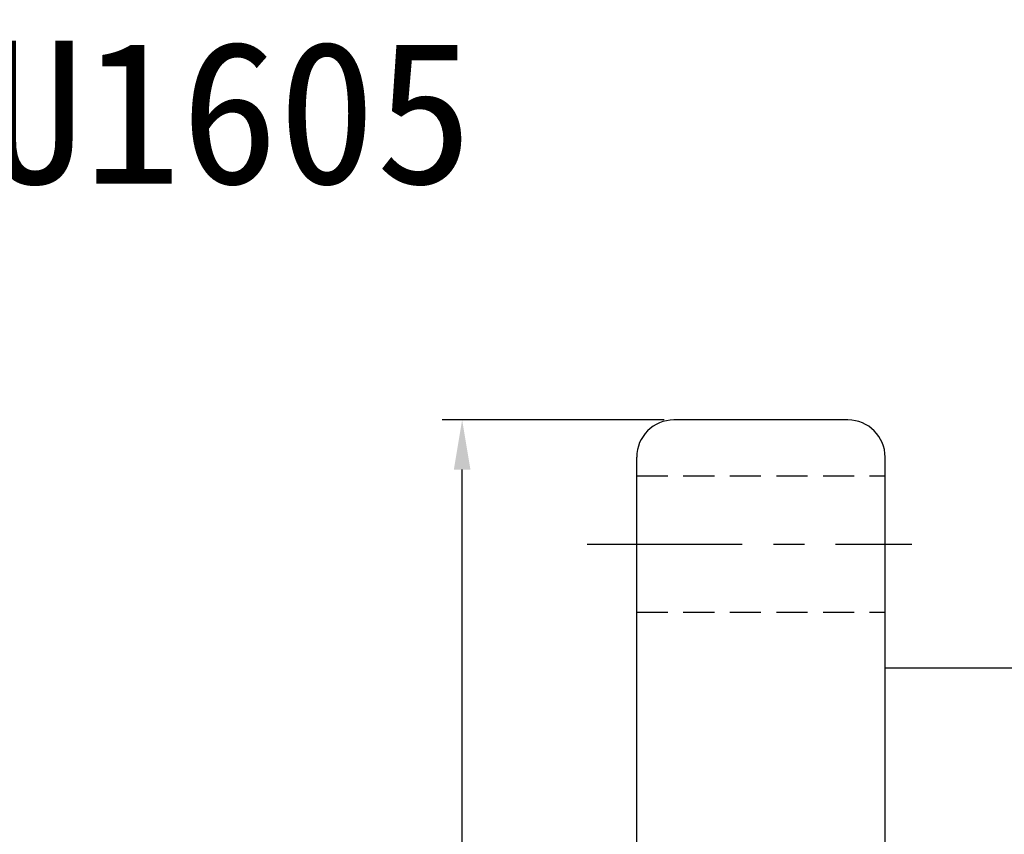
# Model space of a CAD drawing. Extents: x 473 to 1054, y -106 to 208.
# Tile 12 of 45: x 974 to 1014, y -61 to -28. Entities that reach past the tile are written whole.
import ezdxf
from ezdxf.enums import TextEntityAlignment as Align

# ---------------------------------------------------------------- set-up
doc = ezdxf.new("R2010")
doc.units = 0
doc.header["$MEASUREMENT"] = 0
doc.header["$PDMODE"] = 1
doc.linetypes.add('CENTER', pattern=[2, 1.25, -0.25, 0.25, -0.25])
doc.linetypes.add('HIDDEN', pattern=[0.375, 0.25, -0.125])
doc.layers.get('DEFPOINTS').update_dxf_attribs({"linetype": 'CONTINUOUS'})
for name, color, linetype in [('CHA', 2, 'CONTINUOUS'), ('CL', 1, 'CENTER'), ('DIM', 4, 'CONTINUOUS'), ('HID', 2, 'HIDDEN'), ('OUT', 3, 'CONTINUOUS')]:
    doc.layers.add(name, color=color, linetype=linetype)
doc.styles.add('CHN', font='SIMPLEX.shx', dxfattribs={"width": 0.7, "bigfont": 'CHINESET.shx'})
doc.styles.add('T', font='kaiu.ttf')
doc.dimstyles.get("Standard").update_dxf_attribs({"dimscale": 0, "dimtxt": 4, "dimasz": 3, "dimexe": 1, "dimexo": 0.5, "dimgap": 1, "dimtad": 1, "dimdsep": 46, "dimtxsty": 'CHN', "dimcen": 0.09, "dimclrd": 256, "dimclre": 256, "dimclrt": 256, "dimadec": 0, "dimazin": 0, "dimtp": 1, "dimtm": 1, "dimtfac": 0.6, "dimtix": 1, "dimtmove": 2, "dimatfit": 3, "dimfxl": 1, "dimtvp": 0.85, "dimtolj": 1, "dimarcsym": 0})

# ---------------------------------------------------------------- blocks, each defined once
blk = doc.blocks.new('*D17')
at = {"layer": 'DEFPOINTS', "color": 0, "transparency": 16777216}
for p in [(992.042, -44.564), (1000.571, -44.564), (1000.571, -92.564)]:
    blk.add_point(p, dxfattribs=at)
at = {"layer": 'DIM', "color": 0, "lineweight": -2, "transparency": 16777216}
for p, q in [((1000.171, -44.564), (991.242, -44.564)), ((992.042, -90.564), (992.042, -46.564)), ((1000.171, -92.564), (991.242, -92.564))]:
    blk.add_line(p, q, dxfattribs=at)
at = {"layer": 'DIM', "color": 0, "transparency": 16777216}
for points in [[(991.709, -46.564), (992.376, -46.564), (992.042, -44.564)], [(991.709, -90.564), (992.376, -90.564), (992.042, -92.564)]]:
    blk.add_solid(points, dxfattribs=at)
at = {"layer": 'DIM', "color": 0, "transparency": 16777216, "insert": (990.082, -68.564), "char_height": 2.8, "attachment_point": 5, "rotation": 90, "style": 'CHN'}
blk.add_mtext('\\A1;%%C48', dxfattribs=at)

msp = doc.modelspace()

# ---------------------------------------------------------------- linework, layer by layer
at = {"layer": 'CL', "color": 7, "ltscale": 5}
msp.add_line((997.071, -49.564), (1010.151, -49.564), dxfattribs=at)
at = {"layer": 'HID', "color": 7, "ltscale": 5}
for p, q in [((999.071, -46.814), (1009.071, -46.814)), ((999.071, -52.314), (1009.071, -52.314))]:
    msp.add_line(p, q, dxfattribs=at)
at = {"layer": 'OUT', "color": 7, "ltscale": 5}
for p, q in [((1007.571, -44.564), (1000.571, -44.564)), ((999.071, -91.064), (999.071, -46.064)), ((1009.071, -91.064), (1009.071, -46.064)), ((1042.571, -54.564), (1009.071, -54.564))]:
    msp.add_line(p, q, dxfattribs=at)
for centre, start, end in [((1000.571, -46.064), 90, 180), ((1007.571, -46.064), 0, 90)]:
    msp.add_arc(centre, 1.5, start, end, dxfattribs=at)

# ---------------------------------------------------------------- texts
at = {"layer": 'CHA', "color": 0, "style": 'T'}
msp.add_text('SFNU1605', height=5.76, dxfattribs=at).set_placement((976.804, -32.171), align=Align.MIDDLE)

# ---------------------------------------------------------------- dimensions: what is measured, and where the dimension line sits
at = {"layer": 'DIM', "color": 7}
dim = msp.add_linear_dim(base=(992.042, -44.564), p1=(1000.571, -92.564), p2=(1000.571, -44.564), angle=90, text='%%C<>', dimstyle='STANDARD', override={"dimscale": 0.8, "dimtxt": 3.5, "dimasz": 2.5, "dimgap": 0.7, "dimclrd": 0, "dimclre": 0, "dimclrt": 0, "dimtp": 0.1, "dimtm": 0, "dimtmove": 0}, dxfattribs=at)
dim.commit()
dim.dimension.update_dxf_attribs({"geometry": '*D17', "text_midpoint": (990.082, -68.564)})

doc.saveas('drawing.dxf')
